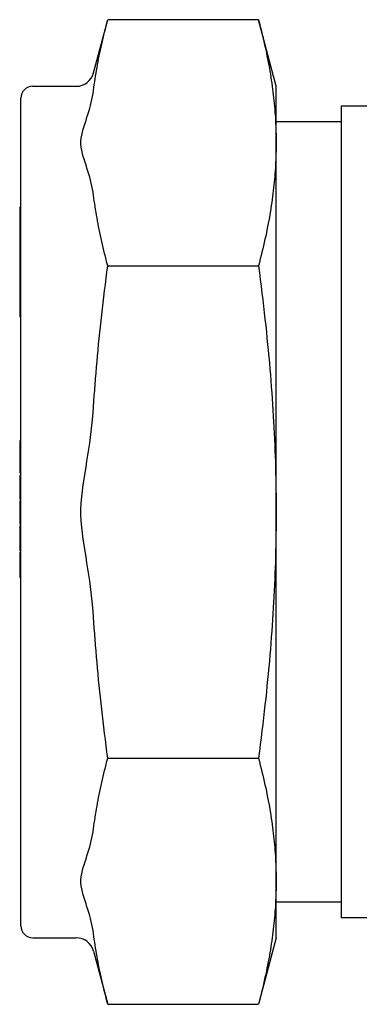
# Model space of a CAD drawing. Header units: millimetres. Extents: x 57 to 3778, y 24 to 492.
# Tile 9 of 16: x 225 to 253, y 410 to 492. Entities that reach past the tile are written whole.
import ezdxf

# ---------------------------------------------------------------- set-up
doc = ezdxf.new("R2010")
doc.units = ezdxf.units.MM
doc.layers.add('DETAIL', color=2, linetype='Continuous')

msp = doc.modelspace()

# ---------------------------------------------------------------- linework, layer by layer
at = {"layer": 'DETAIL'}
for p, q in [((230.672, 487.815), (231.859, 492.245)), ((244.402, 492.245), (231.859, 492.245)), ((245.887, 486.705), (244.402, 492.245)), ((225.624, 486.703), (229.223, 486.703)), ((245.887, 415.802), (245.887, 486.705)), ((224.624, 416.803), (224.624, 485.703)), ((251.285, 485.053), (251.285, 417.453)), ((271.385, 485.053), (251.285, 485.053)), ((251.285, 483.753), (245.887, 483.753)), ((224.624, 476.643), (224.524, 476.643)), ((224.524, 476.643), (224.524, 474.267)), ((224.624, 474.267), (224.524, 474.267)), ((224.524, 474.267), (224.524, 474.034)), ((224.624, 474.034), (224.524, 474.034)), ((224.524, 474.034), (224.524, 473.499)), ((224.624, 473.499), (224.524, 473.499)), ((224.524, 473.499), (224.524, 473.282)), ((224.624, 473.282), (224.524, 473.282)), ((224.524, 473.282), (224.524, 472.751)), ((224.624, 472.751), (224.524, 472.751)), ((224.524, 472.751), (224.524, 472.518)), ((224.524, 472.518), (224.524, 472.458)), ((224.624, 472.518), (224.524, 472.518)), ((224.624, 472.458), (224.524, 472.458)), ((224.524, 472.458), (224.524, 472.194)), ((224.624, 472.194), (224.524, 472.194)), ((224.524, 472.194), (224.524, 471.589)), ((224.624, 471.589), (224.524, 471.589)), ((224.524, 471.589), (224.524, 471.343)), ((231.859, 471.749), (244.402, 471.749)), ((224.624, 471.343), (224.524, 471.343)), ((224.524, 471.343), (224.524, 470.743)), ((224.624, 470.743), (224.524, 470.743)), ((224.524, 470.743), (224.524, 470.479)), ((224.524, 470.479), (224.524, 470.038)), ((224.624, 470.479), (224.524, 470.479)), ((224.624, 470.038), (224.524, 470.038)), ((224.524, 470.038), (224.524, 469.761)), ((224.524, 469.761), (224.524, 469.252)), ((224.624, 469.761), (224.524, 469.761)), ((224.624, 469.252), (224.524, 469.252)), ((224.524, 469.252), (224.524, 468.761)), ((224.524, 468.761), (224.524, 467.913)), ((224.524, 467.913), (224.524, 467.495)), ((224.624, 467.495), (224.524, 467.495)), ((224.624, 457.17), (224.524, 457.17)), ((224.524, 457.17), (224.524, 456.446)), ((224.624, 456.446), (224.524, 456.446)), ((224.524, 456.446), (224.524, 456.212)), ((224.624, 456.212), (224.524, 456.212)), ((224.524, 456.212), (224.524, 455.892)), ((224.624, 455.892), (224.524, 455.892)), ((224.524, 455.892), (224.524, 455.131)), ((224.624, 455.131), (224.524, 455.131)), ((224.524, 455.131), (224.524, 454.895)), ((224.624, 454.895), (224.524, 454.895)), ((224.524, 454.895), (224.524, 454.503)), ((224.624, 454.503), (224.524, 454.503)), ((224.624, 454.306), (224.524, 454.306)), ((224.524, 454.306), (224.524, 454.286)), ((224.624, 454.286), (224.524, 454.286)), ((224.524, 454.286), (224.524, 454.107)), ((224.624, 454.107), (224.524, 454.107)), ((224.524, 454.107), (224.524, 452.62)), ((224.624, 452.62), (224.524, 452.62)), ((224.524, 452.62), (224.524, 452.595)), ((224.624, 452.595), (224.524, 452.595)), ((224.524, 452.595), (224.524, 452.339)), ((224.524, 452.339), (224.524, 452.336)), ((224.624, 452.336), (224.524, 452.336)), ((224.524, 452.22), (224.524, 452.176)), ((224.624, 452.22), (224.524, 452.22)), ((224.624, 452.176), (224.524, 452.176)), ((224.524, 452.176), (224.524, 452.146)), ((224.624, 452.146), (224.524, 452.146)), ((224.524, 452.146), (224.524, 451.17)), ((224.524, 451.17), (224.524, 450.236)), ((224.624, 450.236), (224.524, 450.236)), ((224.624, 450.11), (224.524, 450.11)), ((224.524, 450.11), (224.524, 450.084)), ((224.624, 450.084), (224.524, 450.084)), ((224.524, 450.084), (224.524, 448.568)), ((224.624, 448.568), (224.524, 448.568)), ((224.524, 448.568), (224.524, 448.267)), ((224.624, 448.267), (224.524, 448.267)), ((224.524, 448.267), (224.524, 448.016)), ((224.624, 448.016), (224.524, 448.016)), ((224.624, 447.891), (224.524, 447.891)), ((224.524, 447.891), (224.524, 447.839)), ((224.624, 447.839), (224.524, 447.839)), ((224.524, 447.839), (224.524, 446.186)), ((224.624, 446.186), (224.524, 446.186)), ((224.524, 446.186), (224.524, 445.888)), ((224.624, 445.888), (224.524, 445.888)), ((224.524, 445.888), (224.524, 445.79)), ((224.624, 445.79), (224.524, 445.79)), ((231.859, 430.757), (244.402, 430.757)), ((251.285, 418.753), (245.887, 418.753)), ((271.385, 417.453), (251.285, 417.453)), ((225.624, 415.803), (229.223, 415.803)), ((245.887, 415.802), (244.402, 410.261)), ((230.672, 414.691), (231.859, 410.261)), ((231.859, 410.261), (244.402, 410.261))]:
    msp.add_line(p, q, dxfattribs=at)
at = {"layer": 'DETAIL', "flags": 128}
for points in [[(230.672, 486.371), (230.702, 486.604), (230.735, 486.839), (230.769, 487.074), (230.804, 487.309), (230.841, 487.545), (230.88, 487.782), (230.92, 488.02), (230.962, 488.259), (231.005, 488.498), (231.05, 488.739), (231.097, 488.981), (231.145, 489.224), (231.195, 489.467), (231.247, 489.713), (231.3, 489.959), (231.355, 490.207), (231.412, 490.456), (231.471, 490.707), (231.531, 490.959), (231.593, 491.213), (231.657, 491.468), (231.722, 491.725), (231.79, 491.984), (231.859, 492.245)], [(244.402, 492.245), (244.478, 491.958), (244.552, 491.674), (244.623, 491.393), (244.692, 491.114), (244.759, 490.839), (244.824, 490.566), (244.886, 490.295), (244.946, 490.027), (245.004, 489.761), (245.06, 489.497), (245.113, 489.236), (245.165, 488.976), (245.215, 488.718), (245.262, 488.463), (245.308, 488.209), (245.352, 487.956), (245.394, 487.706), (245.434, 487.457), (245.472, 487.209), (245.509, 486.963), (245.543, 486.718), (245.576, 486.474), (245.607, 486.232), (245.636, 485.991), (245.664, 485.75), (245.689, 485.511), (245.713, 485.273), (245.736, 485.035), (245.756, 484.798), (245.775, 484.562), (245.792, 484.327), (245.808, 484.092), (245.822, 483.858), (245.834, 483.625), (245.845, 483.391), (245.853, 483.158), (245.861, 482.926), (245.867, 482.693), (245.871, 482.461), (245.873, 482.229), (245.874, 481.997), (245.873, 481.765), (245.871, 481.533), (245.867, 481.301), (245.861, 481.068), (245.853, 480.836), (245.845, 480.603), (245.834, 480.37), (245.822, 480.136), (245.808, 479.902), (245.792, 479.667), (245.775, 479.432), (245.756, 479.196), (245.736, 478.959), (245.713, 478.722), (245.689, 478.483), (245.664, 478.244), (245.636, 478.004), (245.607, 477.762), (245.576, 477.52), (245.543, 477.276), (245.509, 477.032), (245.472, 476.785), (245.434, 476.538), (245.394, 476.289), (245.352, 476.038), (245.308, 475.786), (245.262, 475.532), (245.215, 475.276), (245.165, 475.018), (245.113, 474.759), (245.06, 474.497), (245.004, 474.233), (244.946, 473.967), (244.886, 473.699), (244.824, 473.429), (244.759, 473.156), (244.692, 472.88), (244.623, 472.601), (244.552, 472.32), (244.478, 472.036), (244.402, 471.749)], [(230.672, 477.624), (230.634, 477.882), (230.588, 478.139), (230.535, 478.394), (230.478, 478.643), (230.417, 478.883), (230.351, 479.126), (230.277, 479.381), (230.201, 479.634), (230.127, 479.875), (230.046, 480.129), (229.969, 480.372), (229.888, 480.626), (229.815, 480.867), (229.746, 481.115), (229.685, 481.37), (229.637, 481.627), (229.611, 481.877), (229.611, 482.117), (229.637, 482.367), (229.685, 482.624), (229.746, 482.88), (229.815, 483.127), (229.888, 483.368), (229.969, 483.623), (230.046, 483.865), (230.127, 484.119), (230.201, 484.36), (230.277, 484.613), (230.351, 484.868), (230.417, 485.111), (230.478, 485.351), (230.535, 485.6), (230.588, 485.855), (230.634, 486.113), (230.672, 486.371)], [(231.859, 471.749), (231.79, 472.01), (231.722, 472.269), (231.657, 472.526), (231.593, 472.782), (231.531, 473.035), (231.471, 473.288), (231.412, 473.538), (231.355, 473.787), (231.3, 474.035), (231.247, 474.282), (231.195, 474.527), (231.145, 474.771), (231.097, 475.014), (231.05, 475.255), (231.005, 475.496), (230.962, 475.735), (230.92, 475.974), (230.88, 476.212), (230.841, 476.449), (230.804, 476.685), (230.769, 476.921), (230.735, 477.156), (230.702, 477.39), (230.672, 477.624)], [(230.672, 460), (230.702, 460.468), (230.735, 460.936), (230.769, 461.406), (230.804, 461.877), (230.841, 462.35), (230.88, 462.824), (230.92, 463.299), (230.962, 463.777), (231.005, 464.256), (231.05, 464.737), (231.097, 465.22), (231.145, 465.706), (231.195, 466.194), (231.247, 466.684), (231.3, 467.177), (231.355, 467.673), (231.412, 468.171), (231.471, 468.672), (231.531, 469.177), (231.593, 469.684), (231.657, 470.195), (231.722, 470.71), (231.79, 471.228), (231.859, 471.749)], [(244.402, 471.749), (244.478, 471.175), (244.552, 470.607), (244.623, 470.045), (244.692, 469.488), (244.759, 468.936), (244.824, 468.39), (244.886, 467.849), (244.946, 467.312), (245.004, 466.781), (245.06, 466.253), (245.113, 465.73), (245.165, 465.211), (245.215, 464.696), (245.262, 464.184), (245.308, 463.676), (245.352, 463.172), (245.394, 462.67), (245.434, 462.172), (245.472, 461.677), (245.509, 461.184), (245.543, 460.695), (245.576, 460.207), (245.607, 459.723), (245.636, 459.24), (245.664, 458.759), (245.689, 458.281), (245.713, 457.804), (245.736, 457.329), (245.756, 456.856), (245.775, 456.384), (245.792, 455.913), (245.808, 455.444), (245.822, 454.975), (245.834, 454.508), (245.845, 454.042), (245.853, 453.576), (245.861, 453.111), (245.867, 452.646), (245.871, 452.181), (245.873, 451.717), (245.874, 451.253), (245.873, 450.789), (245.871, 450.325), (245.867, 449.861), (245.861, 449.396), (245.853, 448.931), (245.845, 448.465), (245.834, 447.998), (245.822, 447.531), (245.808, 447.063), (245.792, 446.593), (245.775, 446.123), (245.756, 445.651), (245.736, 445.177), (245.713, 444.702), (245.689, 444.226), (245.664, 443.747), (245.636, 443.266), (245.607, 442.784), (245.576, 442.299), (245.543, 441.812), (245.509, 441.322), (245.472, 440.83), (245.434, 440.334), (245.394, 439.836), (245.352, 439.335), (245.308, 438.83), (245.262, 438.322), (245.215, 437.811), (245.165, 437.296), (245.113, 436.776), (245.06, 436.253), (245.004, 435.726), (244.946, 435.194), (244.886, 434.658), (244.824, 434.116), (244.759, 433.57), (244.692, 433.019), (244.623, 432.462), (244.552, 431.9), (244.478, 431.331), (244.402, 430.757)], [(230.672, 442.506), (230.634, 443.022), (230.588, 443.538), (230.535, 444.047), (230.478, 444.545), (230.417, 445.025), (230.351, 445.511), (230.277, 446.022), (230.201, 446.527), (230.127, 447.009), (230.046, 447.517), (229.969, 448.002), (229.888, 448.511), (229.815, 448.993), (229.746, 449.488), (229.685, 450), (229.637, 450.513), (229.611, 451.013), (229.611, 451.493), (229.637, 451.993), (229.685, 452.507), (229.746, 453.018), (229.815, 453.513), (229.888, 453.995), (229.969, 454.504), (230.046, 454.99), (230.127, 455.498), (230.201, 455.979), (230.277, 456.485), (230.351, 456.995), (230.417, 457.481), (230.478, 457.962), (230.535, 458.459), (230.588, 458.969), (230.634, 459.484), (230.672, 460)], [(231.859, 430.757), (231.79, 431.279), (231.722, 431.797), (231.657, 432.311), (231.593, 432.822), (231.531, 433.33), (231.471, 433.834), (231.412, 434.335), (231.355, 434.834), (231.3, 435.329), (231.247, 435.822), (231.195, 436.313), (231.145, 436.8), (231.097, 437.286), (231.05, 437.769), (231.005, 438.251), (230.962, 438.73), (230.92, 439.207), (230.88, 439.683), (230.841, 440.157), (230.804, 440.629), (230.769, 441.1), (230.735, 441.57), (230.702, 442.039), (230.672, 442.506)], [(230.672, 424.883), (230.702, 425.117), (230.735, 425.351), (230.769, 425.586), (230.804, 425.821), (230.841, 426.058), (230.88, 426.295), (230.92, 426.532), (230.962, 426.771), (231.005, 427.011), (231.05, 427.251), (231.097, 427.493), (231.145, 427.736), (231.195, 427.98), (231.247, 428.225), (231.3, 428.471), (231.355, 428.719), (231.412, 428.968), (231.471, 429.219), (231.531, 429.471), (231.593, 429.725), (231.657, 429.98), (231.722, 430.238), (231.79, 430.496), (231.859, 430.757)], [(244.402, 430.757), (244.478, 430.47), (244.552, 430.186), (244.623, 429.905), (244.692, 429.627), (244.759, 429.351), (244.824, 429.078), (244.886, 428.807), (244.946, 428.539), (245.004, 428.273), (245.06, 428.009), (245.113, 427.748), (245.165, 427.488), (245.215, 427.231), (245.262, 426.975), (245.308, 426.721), (245.352, 426.469), (245.394, 426.218), (245.434, 425.969), (245.472, 425.721), (245.509, 425.475), (245.543, 425.23), (245.576, 424.986), (245.607, 424.744), (245.636, 424.503), (245.664, 424.262), (245.689, 424.023), (245.713, 423.785), (245.736, 423.547), (245.756, 423.311), (245.775, 423.075), (245.792, 422.839), (245.808, 422.605), (245.822, 422.37), (245.834, 422.137), (245.845, 421.904), (245.853, 421.671), (245.861, 421.438), (245.867, 421.206), (245.871, 420.973), (245.873, 420.741), (245.874, 420.509), (245.873, 420.277), (245.871, 420.045), (245.867, 419.813), (245.861, 419.581), (245.853, 419.348), (245.845, 419.115), (245.834, 418.882), (245.822, 418.648), (245.808, 418.414), (245.792, 418.179), (245.775, 417.944), (245.756, 417.708), (245.736, 417.471), (245.713, 417.234), (245.689, 416.995), (245.664, 416.756), (245.636, 416.516), (245.607, 416.275), (245.576, 416.032), (245.543, 415.789), (245.509, 415.544), (245.472, 415.297), (245.434, 415.05), (245.394, 414.801), (245.352, 414.55), (245.308, 414.298), (245.262, 414.044), (245.215, 413.788), (245.165, 413.531), (245.113, 413.271), (245.06, 413.009), (245.004, 412.746), (244.946, 412.48), (244.886, 412.211), (244.824, 411.941), (244.759, 411.668), (244.692, 411.392), (244.623, 411.114), (244.552, 410.833), (244.478, 410.548), (244.402, 410.261)], [(230.672, 416.136), (230.634, 416.394), (230.588, 416.651), (230.535, 416.906), (230.478, 417.155), (230.417, 417.395), (230.351, 417.638), (230.277, 417.894), (230.201, 418.146), (230.127, 418.387), (230.046, 418.641), (229.969, 418.884), (229.888, 419.138), (229.815, 419.379), (229.746, 419.627), (229.685, 419.883), (229.637, 420.139), (229.611, 420.389), (229.611, 420.629), (229.637, 420.879), (229.685, 421.136), (229.746, 421.392), (229.815, 421.639), (229.888, 421.88), (229.969, 422.135), (230.046, 422.378), (230.127, 422.632), (230.201, 422.872), (230.277, 423.125), (230.351, 423.38), (230.417, 423.623), (230.478, 423.863), (230.535, 424.112), (230.588, 424.367), (230.634, 424.625), (230.672, 424.883)], [(231.859, 410.261), (231.79, 410.522), (231.722, 410.781), (231.657, 411.038), (231.593, 411.294), (231.531, 411.548), (231.471, 411.8), (231.412, 412.05), (231.355, 412.3), (231.3, 412.547), (231.247, 412.794), (231.195, 413.039), (231.145, 413.283), (231.097, 413.526), (231.05, 413.767), (231.005, 414.008), (230.962, 414.248), (230.92, 414.486), (230.88, 414.724), (230.841, 414.961), (230.804, 415.197), (230.769, 415.433), (230.735, 415.668), (230.702, 415.902), (230.672, 416.136)]]:
    msp.add_lwpolyline(points, dxfattribs=at)
at = {"layer": 'DETAIL'}
for centre, radius, start, end in [((229.223, 488.203), 1.5, 270, 345), ((225.624, 485.703), 1, 90, 180), ((225.624, 416.803), 1, 180, 270), ((229.223, 414.303), 1.5, 15, 90)]:
    msp.add_arc(centre, radius, start, end, dxfattribs=at)

doc.saveas('drawing.dxf')
